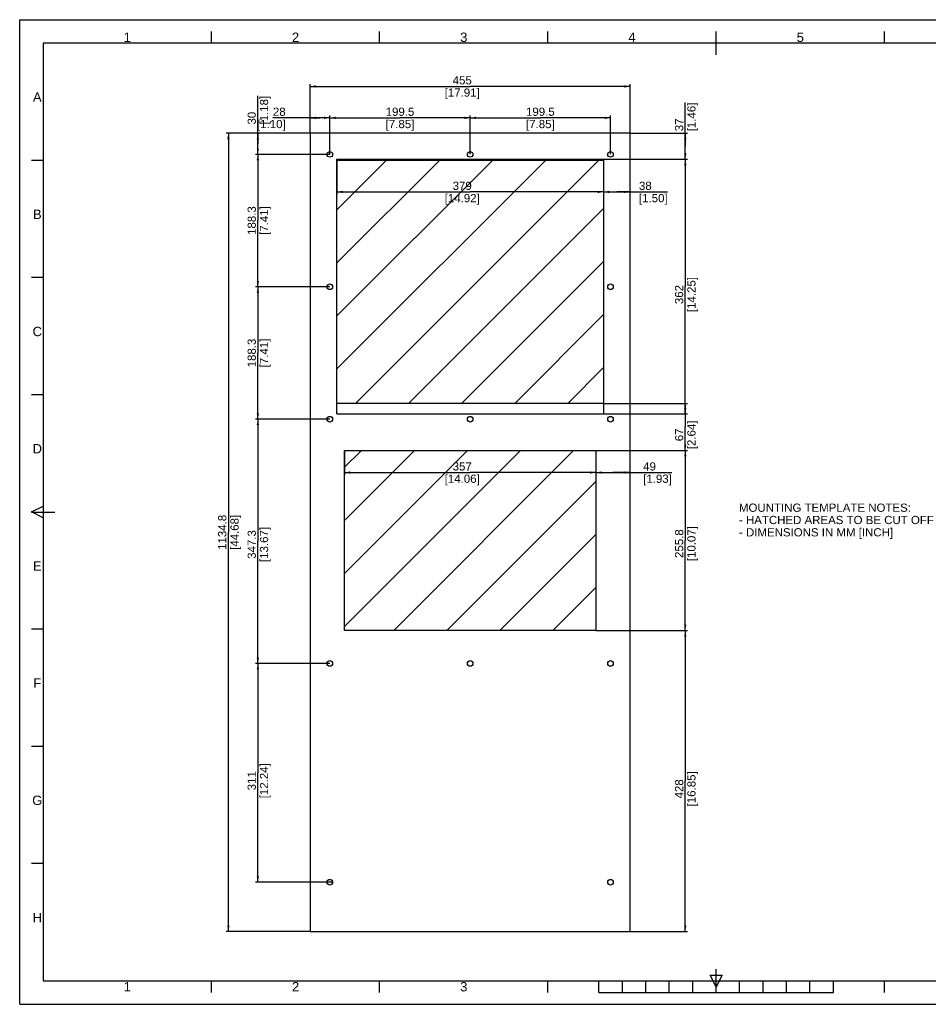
# Paper-space layout '45651_1_2' of a CAD drawing. Header units: millimetres. Extents: x -396 to 594, y -357 to 420.
# Tile 1 of 4: x 0 to 387, y 0 to 420. Entities that reach past the tile are written whole.
import ezdxf

# ---------------------------------------------------------------- set-up
doc = ezdxf.new("R2010")
doc.units = ezdxf.units.MM
doc.header["$LTSCALE"] = 32.67
doc.layers.get('0').update_dxf_attribs({"linetype": 'CONTINUOUS'})
doc.layers.add('02___PRT_ALL_AXES', color=7, linetype='CONTINUOUS')
doc.styles.get("Standard").update_dxf_attribs({"font": 'arial.ttf'})
doc.styles.add('TEXTSTYLE_2', font='arial.ttf')
doc.dimstyles.new('DIMSTYLE_4', dxfattribs={"dimtxt": 3.5, "dimasz": 2.5, "dimexe": 1, "dimexo": 0.0625, "dimgap": 0.875, "dimtad": 1, "dimdec": 1, "dimlfac": 3.333333, "dimdsep": 46, "dimtxsty": 'STANDARD', "dimblk": '_FILLED', "dimblk1": '_FILLED', "dimblk2": '_FILLED', "dimcen": 0.09, "dimclrt": 5, "dimazin": 2, "dimtfac": 1, "dimtofl": 0, "dimtmove": 0, "dimatfit": 3, "dimldrblk": '_FILLED', "dimfxl": 1, "dimtolj": 1, "dimarcsym": 0})
pattern_1 = [(45, (0, 0), (-11.3137, 11.3137), [])]

# ---------------------------------------------------------------- blocks, each defined once
blk = doc.blocks.new('_FILLED')
at = {"color": 0, "linetype": 'BYBLOCK'}
blk.add_solid([(0, 0), (-1, 0.2), (-1, -0.2)], dxfattribs=at)
blk = doc.blocks.new('*D29')
at = {"color": 2, "linetype": 'CONTINUOUS'}
for p, q in [((123.85, 371.6), (123.85, 392.53)), ((123.85, 391.53), (192.1, 391.53)), ((260.35, 391.53), (192.1, 391.53)), ((260.35, 371.6), (260.35, 392.53))]:
    blk.add_line(p, q, dxfattribs=at)
at = {"color": 2, "linetype": 'CONTINUOUS', "xscale": 2.5, "yscale": 2.5, "zscale": 2.5, "rotation": 180}
blk.add_blockref('_FILLED', (123.85, 391.53), dxfattribs=at)
at = {"color": 2, "linetype": 'CONTINUOUS', "xscale": 2.5, "yscale": 2.5, "zscale": 2.5}
blk.add_blockref('_FILLED', (260.35, 391.53), dxfattribs=at)
at = {"color": 5, "linetype": 'CONTINUOUS', "insert": (188.71, 395.91), "char_height": 3.5, "width": 14.9368, "attachment_point": 2, "line_spacing_factor": 0.9}
blk.add_mtext('455\\P[17.91]', dxfattribs=at)
blk = doc.blocks.new('*D30')
at = {"color": 2, "linetype": 'CONTINUOUS'}
for p, q in [((126.02, 371.53), (88, 371.53)), ((89, 371.53), (89, 201.31)), ((89, 31.09), (89, 201.31)), ((123.79, 31.09), (88, 31.09))]:
    blk.add_line(p, q, dxfattribs=at)
at = {"color": 2, "linetype": 'CONTINUOUS', "xscale": 2.5, "yscale": 2.5, "zscale": 2.5}
for p, rotation in [((89, 371.53), 90), ((89, 31.09), 270)]:
    blk.add_blockref('_FILLED', p, dxfattribs=dict(at, rotation=rotation))
at = {"color": 5, "linetype": 'CONTINUOUS', "insert": (84.63, 201.31), "char_height": 3.5, "width": 14.9498, "attachment_point": 2, "rotation": 90, "line_spacing_factor": 0.9}
blk.add_mtext('1134.8\\P[44.68]', dxfattribs=at)
blk = doc.blocks.new('*D31')
at = {"color": 2, "linetype": 'CONTINUOUS'}
for p, q in [((101.56, 367.04), (101.56, 387.5)), ((123.79, 371.53), (100.56, 371.53)), ((101.56, 371.53), (101.56, 367.04)), ((101.56, 362.54), (101.56, 367.04)), ((132.19, 362.54), (100.56, 362.54))]:
    blk.add_line(p, q, dxfattribs=at)
at = {"color": 2, "linetype": 'CONTINUOUS', "xscale": 2.5, "yscale": 2.5, "zscale": 2.5}
for p, rotation in [((101.56, 371.53), 90), ((101.56, 362.54), 270)]:
    blk.add_blockref('_FILLED', p, dxfattribs=dict(at, rotation=rotation))
at = {"color": 5, "linetype": 'CONTINUOUS', "insert": (97.19, 375.28), "char_height": 3.5, "width": 12.2175, "attachment_point": 1, "rotation": 90, "line_spacing_factor": 0.9}
blk.add_mtext('30\\P[1.18]', dxfattribs=at)
blk = doc.blocks.new('*D32')
at = {"color": 2, "linetype": 'CONTINUOUS'}
for p, q in [((132.19, 362.54), (100.56, 362.54)), ((101.56, 362.54), (101.56, 334.3)), ((101.56, 306.06), (101.56, 334.3)), ((132.19, 306.06), (100.56, 306.06))]:
    blk.add_line(p, q, dxfattribs=at)
at = {"color": 2, "linetype": 'CONTINUOUS', "xscale": 2.5, "yscale": 2.5, "zscale": 2.5}
for p, rotation in [((101.56, 362.54), 90), ((101.56, 306.06), 270)]:
    blk.add_blockref('_FILLED', p, dxfattribs=dict(at, rotation=rotation))
at = {"color": 5, "linetype": 'CONTINUOUS', "insert": (97.19, 334.3), "char_height": 3.5, "width": 12.2305, "attachment_point": 2, "rotation": 90, "line_spacing_factor": 0.9}
blk.add_mtext('188.3\\P[7.41]', dxfattribs=at)
blk = doc.blocks.new('*D33')
at = {"color": 2, "linetype": 'CONTINUOUS'}
for p, q in [((132.19, 306.06), (100.56, 306.06)), ((101.56, 306.06), (101.56, 277.82)), ((101.56, 249.59), (101.56, 277.82)), ((132.19, 249.59), (100.56, 249.59))]:
    blk.add_line(p, q, dxfattribs=at)
at = {"color": 2, "linetype": 'CONTINUOUS', "xscale": 2.5, "yscale": 2.5, "zscale": 2.5}
for p, rotation in [((101.56, 306.06), 90), ((101.56, 249.59), 270)]:
    blk.add_blockref('_FILLED', p, dxfattribs=dict(at, rotation=rotation))
at = {"color": 5, "linetype": 'CONTINUOUS', "insert": (97.19, 277.82), "char_height": 3.5, "width": 12.2305, "attachment_point": 2, "rotation": 90, "line_spacing_factor": 0.9}
blk.add_mtext('188.3\\P[7.41]', dxfattribs=at)
blk = doc.blocks.new('*D34')
at = {"color": 2, "linetype": 'CONTINUOUS'}
for p, q in [((132.19, 249.59), (100.56, 249.59)), ((101.56, 249.59), (101.56, 197.49)), ((101.56, 145.39), (101.56, 197.49)), ((132.19, 145.39), (100.56, 145.39))]:
    blk.add_line(p, q, dxfattribs=at)
at = {"color": 2, "linetype": 'CONTINUOUS', "xscale": 2.5, "yscale": 2.5, "zscale": 2.5}
for p, rotation in [((101.56, 249.59), 90), ((101.56, 145.39), 270)]:
    blk.add_blockref('_FILLED', p, dxfattribs=dict(at, rotation=rotation))
at = {"color": 5, "linetype": 'CONTINUOUS', "insert": (97.19, 196.14), "char_height": 3.5, "width": 14.9368, "attachment_point": 2, "rotation": 90, "line_spacing_factor": 0.9}
blk.add_mtext('347.3\\P[13.67]', dxfattribs=at)
blk = doc.blocks.new('*D35')
at = {"color": 2, "linetype": 'CONTINUOUS'}
for p, q in [((132.19, 145.39), (100.56, 145.39)), ((101.56, 145.39), (101.56, 98.74)), ((101.56, 52.09), (101.56, 98.74)), ((133.39, 52.09), (100.56, 52.09))]:
    blk.add_line(p, q, dxfattribs=at)
at = {"color": 2, "linetype": 'CONTINUOUS', "xscale": 2.5, "yscale": 2.5, "zscale": 2.5}
for p, rotation in [((101.56, 145.39), 90), ((101.56, 52.09), 270)]:
    blk.add_blockref('_FILLED', p, dxfattribs=dict(at, rotation=rotation))
at = {"color": 5, "linetype": 'CONTINUOUS', "insert": (97.19, 95.35), "char_height": 3.5, "width": 14.9368, "attachment_point": 2, "rotation": 90, "line_spacing_factor": 0.9}
blk.add_mtext('311\\P[12.24]', dxfattribs=at)
blk = doc.blocks.new('*D36')
at = {"color": 2, "linetype": 'CONTINUOUS'}
for p, q in [((128.05, 378.11), (107.98, 378.11)), ((123.85, 371.6), (123.85, 379.11)), ((123.85, 378.11), (128.05, 378.11)), ((132.25, 378.11), (128.05, 378.11)), ((132.25, 362.6), (132.25, 379.11))]:
    blk.add_line(p, q, dxfattribs=at)
at = {"color": 2, "linetype": 'CONTINUOUS', "xscale": 2.5, "yscale": 2.5, "zscale": 2.5, "rotation": 180}
blk.add_blockref('_FILLED', (123.85, 378.11), dxfattribs=at)
at = {"color": 2, "linetype": 'CONTINUOUS', "xscale": 2.5, "yscale": 2.5, "zscale": 2.5}
blk.add_blockref('_FILLED', (132.25, 378.11), dxfattribs=at)
at = {"color": 5, "linetype": 'CONTINUOUS', "insert": (113.42, 382.49), "char_height": 3.5, "width": 12.2175, "attachment_point": 3, "line_spacing_factor": 0.9}
blk.add_mtext('28\\P[1.10]', dxfattribs=at)
blk = doc.blocks.new('*D37')
at = {"color": 2, "linetype": 'CONTINUOUS'}
for p, q in [((132.25, 362.6), (132.25, 379.11)), ((132.25, 378.11), (162.18, 378.11)), ((192.1, 378.11), (162.18, 378.11)), ((192.1, 362.6), (192.1, 379.11))]:
    blk.add_line(p, q, dxfattribs=at)
at = {"color": 2, "linetype": 'CONTINUOUS', "xscale": 2.5, "yscale": 2.5, "zscale": 2.5, "rotation": 180}
blk.add_blockref('_FILLED', (132.25, 378.11), dxfattribs=at)
at = {"color": 2, "linetype": 'CONTINUOUS', "xscale": 2.5, "yscale": 2.5, "zscale": 2.5}
blk.add_blockref('_FILLED', (192.1, 378.11), dxfattribs=at)
at = {"color": 5, "linetype": 'CONTINUOUS', "insert": (162.18, 382.49), "char_height": 3.5, "width": 12.2305, "attachment_point": 2, "line_spacing_factor": 0.9}
blk.add_mtext('199.5\\P[7.85]', dxfattribs=at)
blk = doc.blocks.new('*D38')
at = {"color": 2, "linetype": 'CONTINUOUS'}
for p, q in [((192.1, 362.6), (192.1, 379.11)), ((192.1, 378.11), (222.03, 378.11)), ((251.95, 378.11), (222.03, 378.11)), ((251.95, 362.6), (251.95, 379.11))]:
    blk.add_line(p, q, dxfattribs=at)
at = {"color": 2, "linetype": 'CONTINUOUS', "xscale": 2.5, "yscale": 2.5, "zscale": 2.5, "rotation": 180}
blk.add_blockref('_FILLED', (192.1, 378.11), dxfattribs=at)
at = {"color": 2, "linetype": 'CONTINUOUS', "xscale": 2.5, "yscale": 2.5, "zscale": 2.5}
blk.add_blockref('_FILLED', (251.95, 378.11), dxfattribs=at)
at = {"color": 5, "linetype": 'CONTINUOUS', "insert": (222.03, 382.49), "char_height": 3.5, "width": 12.2305, "attachment_point": 2, "line_spacing_factor": 0.9}
blk.add_mtext('199.5\\P[7.85]', dxfattribs=at)
blk = doc.blocks.new('*D39')
at = {"color": 2, "linetype": 'CONTINUOUS'}
for p, q in [((135.25, 360.37), (135.25, 345.52)), ((248.95, 360.37), (248.95, 345.52)), ((135.25, 346.52), (192.1, 346.52)), ((248.95, 346.52), (192.1, 346.52))]:
    blk.add_line(p, q, dxfattribs=at)
at = {"color": 2, "linetype": 'CONTINUOUS', "xscale": 2.5, "yscale": 2.5, "zscale": 2.5, "rotation": 180}
blk.add_blockref('_FILLED', (135.25, 346.52), dxfattribs=at)
at = {"color": 2, "linetype": 'CONTINUOUS', "xscale": 2.5, "yscale": 2.5, "zscale": 2.5}
blk.add_blockref('_FILLED', (248.95, 346.52), dxfattribs=at)
at = {"color": 5, "linetype": 'CONTINUOUS', "insert": (188.71, 350.89), "char_height": 3.5, "width": 14.9368, "attachment_point": 2, "line_spacing_factor": 0.9}
blk.add_mtext('379\\P[14.92]', dxfattribs=at)
blk = doc.blocks.new('*D40')
at = {"color": 2, "linetype": 'CONTINUOUS'}
for p, q in [((248.95, 346.52), (254.65, 346.52)), ((260.35, 346.52), (254.65, 346.52)), ((254.65, 346.52), (276.3, 346.52))]:
    blk.add_line(p, q, dxfattribs=at)
at = {"color": 2, "linetype": 'CONTINUOUS', "xscale": 2.5, "yscale": 2.5, "zscale": 2.5, "rotation": 180}
blk.add_blockref('_FILLED', (248.95, 346.52), dxfattribs=at)
at = {"color": 2, "linetype": 'CONTINUOUS', "xscale": 2.5, "yscale": 2.5, "zscale": 2.5}
blk.add_blockref('_FILLED', (260.35, 346.52), dxfattribs=at)
at = {"color": 5, "linetype": 'CONTINUOUS', "insert": (264.08, 350.89), "char_height": 3.5, "width": 12.2175, "attachment_point": 1, "line_spacing_factor": 0.9}
blk.add_mtext('38\\P[1.50]', dxfattribs=at)
blk = doc.blocks.new('*D41')
at = {"color": 2, "linetype": 'CONTINUOUS'}
for p, q in [((135.31, 360.44), (284.83, 360.44)), ((283.83, 360.44), (283.83, 306.14)), ((283.83, 251.84), (283.83, 306.14)), ((135.31, 251.84), (284.83, 251.84))]:
    blk.add_line(p, q, dxfattribs=at)
at = {"color": 2, "linetype": 'CONTINUOUS', "xscale": 2.5, "yscale": 2.5, "zscale": 2.5}
for p, rotation in [((283.83, 360.44), 90), ((283.83, 251.84), 270)]:
    blk.add_blockref('_FILLED', p, dxfattribs=dict(at, rotation=rotation))
at = {"color": 5, "linetype": 'CONTINUOUS', "insert": (279.45, 302.75), "char_height": 3.5, "width": 14.9368, "attachment_point": 2, "rotation": 90, "line_spacing_factor": 0.9}
blk.add_mtext('362\\P[14.25]', dxfattribs=at)
blk = doc.blocks.new('*D42')
at = {"color": 2, "linetype": 'CONTINUOUS'}
for p, q in [((283.83, 365.99), (283.83, 384.63)), ((260.41, 371.53), (284.83, 371.53)), ((283.83, 371.53), (283.83, 365.99)), ((283.83, 360.44), (283.83, 365.99)), ((249.01, 360.44), (284.83, 360.44))]:
    blk.add_line(p, q, dxfattribs=at)
at = {"color": 2, "linetype": 'CONTINUOUS', "xscale": 2.5, "yscale": 2.5, "zscale": 2.5}
for p, rotation in [((283.83, 371.53), 90), ((283.83, 360.44), 270)]:
    blk.add_blockref('_FILLED', p, dxfattribs=dict(at, rotation=rotation))
at = {"color": 5, "linetype": 'CONTINUOUS', "insert": (279.45, 372.41), "char_height": 3.5, "width": 12.2175, "attachment_point": 1, "rotation": 90, "line_spacing_factor": 0.9}
blk.add_mtext('37\\P[1.46]', dxfattribs=at)
blk = doc.blocks.new('*D43')
at = {"color": 2, "linetype": 'CONTINUOUS'}
for p, q in [((249.01, 256.34), (284.83, 256.34)), ((283.83, 256.34), (283.83, 246.29)), ((283.83, 236.24), (283.83, 246.29)), ((245.71, 236.24), (284.83, 236.24))]:
    blk.add_line(p, q, dxfattribs=at)
at = {"color": 2, "linetype": 'CONTINUOUS', "xscale": 2.5, "yscale": 2.5, "zscale": 2.5}
for p, rotation in [((283.83, 256.34), 90), ((283.83, 236.24), 270)]:
    blk.add_blockref('_FILLED', p, dxfattribs=dict(at, rotation=rotation))
at = {"color": 5, "linetype": 'CONTINUOUS', "insert": (279.45, 242.9), "char_height": 3.5, "width": 12.2175, "attachment_point": 2, "rotation": 90, "line_spacing_factor": 0.9}
blk.add_mtext('67\\P[2.64]', dxfattribs=at)
blk = doc.blocks.new('*D44')
at = {"color": 2, "linetype": 'CONTINUOUS'}
for p, q in [((245.71, 236.24), (284.83, 236.24)), ((283.83, 236.24), (283.83, 197.86)), ((283.83, 159.49), (283.83, 197.86)), ((245.71, 159.49), (284.83, 159.49))]:
    blk.add_line(p, q, dxfattribs=at)
at = {"color": 2, "linetype": 'CONTINUOUS', "xscale": 2.5, "yscale": 2.5, "zscale": 2.5}
for p, rotation in [((283.83, 236.24), 90), ((283.83, 159.49), 270)]:
    blk.add_blockref('_FILLED', p, dxfattribs=dict(at, rotation=rotation))
at = {"color": 5, "linetype": 'CONTINUOUS', "insert": (279.45, 196.51), "char_height": 3.5, "width": 14.9368, "attachment_point": 2, "rotation": 90, "line_spacing_factor": 0.9}
blk.add_mtext('255.8\\P[10.07]', dxfattribs=at)
blk = doc.blocks.new('*D45')
at = {"color": 2, "linetype": 'CONTINUOUS'}
for p, q in [((245.71, 159.49), (284.83, 159.49)), ((283.83, 159.49), (283.83, 95.29)), ((283.83, 31.09), (283.83, 95.29)), ((260.41, 31.09), (284.83, 31.09))]:
    blk.add_line(p, q, dxfattribs=at)
at = {"color": 2, "linetype": 'CONTINUOUS', "xscale": 2.5, "yscale": 2.5, "zscale": 2.5}
for p, rotation in [((283.83, 159.49), 90), ((283.83, 31.09), 270)]:
    blk.add_blockref('_FILLED', p, dxfattribs=dict(at, rotation=rotation))
at = {"color": 5, "linetype": 'CONTINUOUS', "insert": (279.45, 91.9), "char_height": 3.5, "width": 14.9368, "attachment_point": 2, "rotation": 90, "line_spacing_factor": 0.9}
blk.add_mtext('428\\P[16.85]', dxfattribs=at)
blk = doc.blocks.new('*D46')
at = {"color": 2, "linetype": 'CONTINUOUS'}
for p, q in [((138.55, 236.17), (138.55, 225.83)), ((245.65, 236.17), (245.65, 225.83)), ((138.55, 226.83), (192.1, 226.83)), ((245.65, 226.83), (192.1, 226.83))]:
    blk.add_line(p, q, dxfattribs=at)
at = {"color": 2, "linetype": 'CONTINUOUS', "xscale": 2.5, "yscale": 2.5, "zscale": 2.5, "rotation": 180}
blk.add_blockref('_FILLED', (138.55, 226.83), dxfattribs=at)
at = {"color": 2, "linetype": 'CONTINUOUS', "xscale": 2.5, "yscale": 2.5, "zscale": 2.5}
blk.add_blockref('_FILLED', (245.65, 226.83), dxfattribs=at)
at = {"color": 5, "linetype": 'CONTINUOUS', "insert": (188.71, 231.2), "char_height": 3.5, "width": 14.9368, "attachment_point": 2, "line_spacing_factor": 0.9}
blk.add_mtext('357\\P[14.06]', dxfattribs=at)
blk = doc.blocks.new('*D47')
at = {"color": 2, "linetype": 'CONTINUOUS'}
for p, q in [((245.65, 226.83), (253, 226.83)), ((260.35, 226.83), (253, 226.83)), ((253, 226.83), (278.1, 226.83))]:
    blk.add_line(p, q, dxfattribs=at)
at = {"color": 2, "linetype": 'CONTINUOUS', "xscale": 2.5, "yscale": 2.5, "zscale": 2.5, "rotation": 180}
blk.add_blockref('_FILLED', (245.65, 226.83), dxfattribs=at)
at = {"color": 2, "linetype": 'CONTINUOUS', "xscale": 2.5, "yscale": 2.5, "zscale": 2.5}
blk.add_blockref('_FILLED', (260.35, 226.83), dxfattribs=at)
at = {"color": 5, "linetype": 'CONTINUOUS', "insert": (265.88, 231.2), "char_height": 3.5, "width": 12.2175, "attachment_point": 1, "line_spacing_factor": 0.9}
blk.add_mtext('49\\P[1.93]', dxfattribs=at)

psp = doc.layouts.new('45651_1_2')

# ---------------------------------------------------------------- hatches: boundary and pattern name
at = {"linetype": 'CONTINUOUS'}
h = psp.add_hatch(dxfattribs=at)
h.set_pattern_fill('XSEC0001', color=2, scale=16, angle=45, style=0, pattern_type=0)
h.set_pattern_definition(pattern_1)
h.paths.add_polyline_path([(135.25, 360.135), (248.95, 360.135), (248.95, 256.337), (135.25, 256.337)])
h = psp.add_hatch(dxfattribs=at)
h.set_pattern_fill('XSEC0003', color=2, scale=16, angle=45, style=0, pattern_type=0)
h.set_pattern_definition(pattern_1)
h.paths.add_polyline_path([(138.55, 236.237), (245.65, 236.237), (245.65, 159.492), (138.55, 159.492)])

# ---------------------------------------------------------------- linework, layer by layer
at = {"color": 7, "linetype": 'CONTINUOUS'}
for p, q in [((0, 0), (0, 420)), ((0, 420), (594, 420)), ((138.55, 159.492), (138.55, 236.237)), ((138.55, 236.237), (245.65, 236.237)), ((245.65, 236.237), (245.65, 159.492)), ((245.65, 159.492), (138.55, 159.492)), ((0, 0), (594, 0))]:
    psp.add_line(p, q, dxfattribs=at)
at = {"color": 2, "linetype": 'CONTINUOUS'}
for p, q in [((81.75, 410), (81.75, 415)), ((153.5, 410), (153.5, 415)), ((225.25, 410), (225.25, 415)), ((297, 405), (297, 415)), ((368.75, 410), (368.75, 415)), ((10, 410), (10, 10)), ((584, 410), (10, 410)), ((10, 360), (5, 360)), ((135.25, 256.337), (135.25, 360.135)), ((135.25, 360.135), (248.95, 360.135)), ((248.95, 360.135), (248.95, 256.337)), ((10, 310), (5, 310)), ((10, 260), (5, 260)), ((248.95, 256.337), (135.25, 256.337)), ((4.991, 210.002), (9.991, 212.502)), ((9.991, 207.502), (4.991, 210.002)), ((5, 210), (15, 210)), ((9.991, 212.502), (9.991, 207.502)), ((10, 160), (5, 160)), ((10, 110), (5, 110)), ((10, 60), (5, 60)), ((297, 5), (297, 15)), ((10, 10), (584, 10)), ((81.75, 5), (81.75, 10)), ((153.5, 5), (153.5, 10)), ((225.25, 5), (225.25, 10)), ((247, 5), (247, 10)), ((257, 5), (257, 10)), ((267, 5), (267, 10)), ((277, 5), (277, 10)), ((287, 5), (287, 10)), ((294.5, 12.5), (299.5, 12.5)), ((297, 7.5), (294.5, 12.5)), ((299.5, 12.5), (297, 7.5)), ((307, 5), (307, 10)), ((317, 5), (317, 10)), ((327, 5), (327, 10)), ((337, 5), (337, 10)), ((347, 5), (347, 10)), ((368.75, 5), (368.75, 10)), ((247, 5), (347, 5))]:
    psp.add_line(p, q, dxfattribs=at)
at = {"color": 3, "linetype": 'CONTINUOUS'}
for p, q in [((123.85, 371.535), (123.85, 31.092)), ((260.35, 371.535), (123.85, 371.535)), ((260.35, 31.092), (260.35, 371.535)), ((135.25, 251.837), (135.25, 360.437)), ((135.25, 360.437), (248.95, 360.437)), ((248.95, 360.437), (248.95, 251.837)), ((135.25, 251.837), (248.95, 251.837)), ((138.55, 159.492), (138.55, 236.237)), ((138.55, 236.237), (245.65, 236.237)), ((245.65, 236.237), (245.65, 159.492)), ((245.65, 159.492), (138.55, 159.492)), ((123.85, 31.092), (260.35, 31.092))]:
    psp.add_line(p, q, dxfattribs=at)
at = {"layer": '02___PRT_ALL_AXES', "color": 3, "linetype": 'CONTINUOUS'}
for centre in [(132.25, 362.537), (192.1, 362.537), (251.95, 362.537), (132.25, 306.062), (251.95, 306.062), (132.25, 249.587), (192.1, 249.587), (251.95, 249.587), (132.25, 145.392), (192.1, 145.392), (251.95, 145.392), (132.25, 52.092), (251.95, 52.092)]:
    psp.add_circle(centre, 1.2, dxfattribs=at)

# ---------------------------------------------------------------- texts
at = {"color": 5, "linetype": 'CONTINUOUS', "char_height": 4, "attachment_point": 2, "line_spacing_factor": 0.9, "style": 'TEXTSTYLE_2'}
for s, insert, width in [('1', (45.875, 414.5), 3.10781), ('2', (117.625, 414.5), 3.10781), ('3', (189.375, 414.5), 3.10781), ('4', (261.125, 414.5), 3.10781), ('5', (332.875, 414.5), 3.10781), ('A', (7.5, 389), 3.71747), ('B', (7.5, 339), 3.71747), ('C', (7.5, 289), 4.02974), ('D', (7.5, 239), 4.02974), ('E', (7.5, 189), 3.71747), ('F', (7.5, 139), 3.4052), ('G', (7.5, 89), 4.34201), ('H', (7.5, 39), 4.02974), ('1', (45.875, 9.5), 3.10781), ('2', (117.625, 9.5), 3.10781), ('3', (189.375, 9.5), 3.10781)]:
    psp.add_mtext(s, dxfattribs=dict(at, insert=insert, width=width))
at = {"color": 5, "linetype": 'CONTINUOUS', "insert": (306.722, 213.59), "char_height": 3.5, "width": 82.9461, "attachment_point": 1, "line_spacing_factor": 0.9}
psp.add_mtext('MOUNTING TEMPLATE NOTES:\\P- HATCHED AREAS TO BE CUT OFF\\P- DIMENSIONS IN MM [INCH]', dxfattribs=at)

# ---------------------------------------------------------------- dimensions: what is measured, and where the dimension line sits
at = {"color": 2, "linetype": 'CONTINUOUS'}
for base, p1, p2, angle, picture, middle in [((123.85, 391.532), (260.35, 371.535), (123.85, 371.535), 180, '*D29', (192.1, 391.532)), ((101.565, 362.537), (123.85, 371.535), (132.25, 362.537), 270, '*D31', (101.565, 381.387)), ((283.83, 360.437), (260.35, 371.535), (248.95, 360.437), 270, '*D42', (283.83, 378.518)), ((89, 31.092), (126.08, 371.535), (123.85, 31.092), 270, '*D30', (89, 201.313)), ((248.95, 346.519), (260.35, 371.535), (248.95, 360.437), 180, '*D40', (270.192, 346.519)), ((101.564582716, 306.061961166), (132.250386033, 362.536961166), (132.250386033, 306.061961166), 270, '*D32', (101.564582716, 334.299461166)), ((283.83, 360.437), (135.25, 251.837), (135.25, 360.437), 90, '*D41', (283.83, 306.137)), ((101.564582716, 249.586961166), (132.250386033, 306.061961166), (132.250386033, 249.586961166), 270, '*D33', (101.564582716, 277.824461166)), ((283.83, 236.237), (248.95, 256.337), (245.65, 236.237), 270, '*D43', (283.83, 246.287)), ((101.565, 145.392), (132.25, 249.587), (132.25, 145.392), 270, '*D34', (101.565, 197.489)), ((283.83, 159.492), (245.65, 236.237), (245.65, 159.492), 270, '*D44', (283.83, 197.864)), ((283.83, 31.092), (245.65, 159.492), (260.35, 31.092), 270, '*D45', (283.83, 95.292)), ((101.565, 52.092), (132.25, 145.392), (133.45, 52.092), 270, '*D35', (101.565, 98.742))]:
    dim = psp.add_linear_dim(base=base, p1=p1, p2=p2, angle=angle, text='<>\\P[]', dimstyle='DIMSTYLE_4', dxfattribs=at)
    dim.commit()
    dim.dimension.update_dxf_attribs({"geometry": picture, "text_midpoint": middle, "dimtype": 160})
for base, p1, p2, picture, middle in [((132.25, 378.112), (123.85, 371.535), (132.25, 362.537), '*D36', (114.093, 378.112)), ((192.1, 378.112), (132.25, 362.537), (192.1, 362.537), '*D37', (162.175, 378.112)), ((251.95, 378.112), (192.1, 362.537), (251.95, 362.537), '*D38', (222.025, 378.112)), ((260.35, 226.83), (245.65, 236.237), (260.35, 371.535), '*D47', (271.988, 226.83)), ((248.95, 346.519), (135.25, 360.437), (248.95, 360.437), '*D39', (192.1, 346.519)), ((245.65, 226.83), (138.55, 236.237), (245.65, 236.237), '*D46', (192.1, 226.83))]:
    dim = psp.add_linear_dim(base=base, p1=p1, p2=p2, text='<>\\P[]', dimstyle='DIMSTYLE_4', dxfattribs=at)
    dim.commit()
    dim.dimension.update_dxf_attribs({"geometry": picture, "text_midpoint": middle, "dimtype": 160})

doc.saveas('drawing.dxf')
